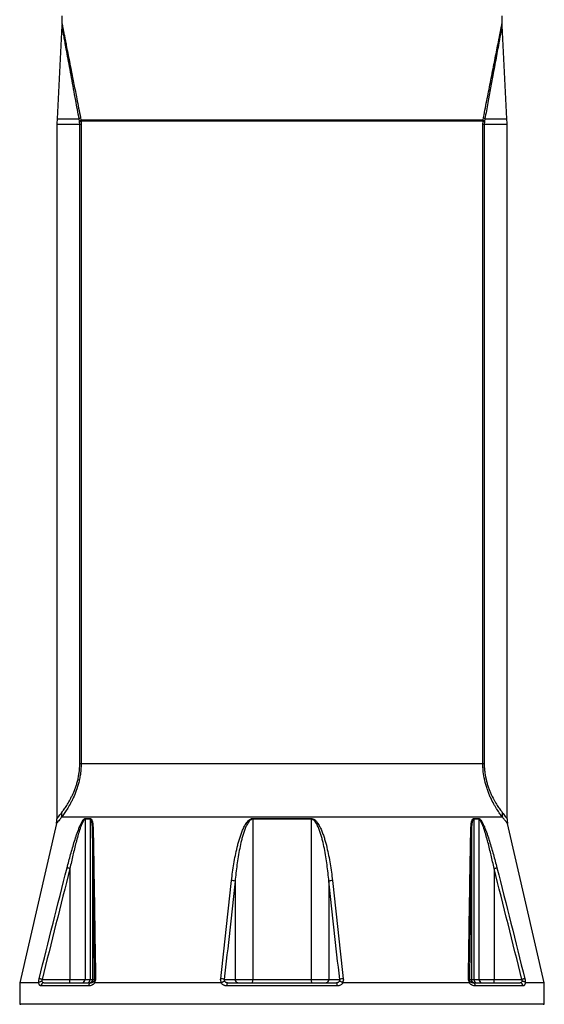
# Model space of a CAD drawing. Header units: millimetres. Extents: x 2367 to 3805, y 1036 to 5463.
# Tile 3 of 5: x 2600 to 3572, y 2611 to 4434. Entities that reach past the tile are written whole.
import ezdxf

# ---------------------------------------------------------------- set-up
doc = ezdxf.new("R2010")
doc.units = ezdxf.units.MM
doc.header["$LTSCALE"] = 2

msp = doc.modelspace()

# ---------------------------------------------------------------- linework, layer by layer
at = {"color": 7, "linetype": 'Continuous', "lineweight": 25}
for p, q in [((2678.4, 4441), (2678.7, 4426.2)), ((3493.9, 4426.2), (3494.2, 4441)), ((2678.7, 4423.3), (2669.6, 4250.1)), ((3503, 4250.1), (3494, 4423.3)), ((2711.3, 4245.8), (2710.4, 4250.1)), ((2712.9, 4253), (2713.8, 4247.9)), ((3458.8, 4247.9), (2713.8, 4247.9)), ((3458.8, 4247.9), (3459.7, 4253)), ((3462.2, 4250.1), (3461.4, 4245.8)), ((2669.3, 4239.6), (2669.3, 2954.5)), ((2711.4, 4244.8), (2711.3, 4245.8)), ((2711.6, 4239.6), (2711.4, 4244.8)), ((2711.6, 3056.2), (2711.6, 4239.6)), ((2714.2, 4239.6), (2711.6, 4239.6)), ((3458.7, 4245.9), (2714, 4245.9)), ((2714, 4245.9), (2714.2, 4239.6)), ((2714.2, 4239.6), (2714.2, 3056.2)), ((3458.5, 4239.6), (3458.7, 4245.9)), ((3458.5, 3056.2), (3458.5, 4239.6)), ((3461, 4239.6), (3458.5, 4239.6)), ((3461.2, 4244.8), (3461, 4239.6)), ((3461, 4239.6), (3461, 3056.2)), ((3461.4, 4245.8), (3461.2, 4244.8)), ((3503.3, 2954.5), (3503.3, 4239.6)), ((2714.2, 3056.2), (2711.6, 3056.2)), ((3458.5, 3056.2), (2714.2, 3056.2)), ((3461, 3056.2), (3458.5, 3056.2)), ((3494.7, 2957.2), (2677.9, 2957.2)), ((2730.8, 2953.4), (2721.5, 2953.4)), ((2721.5, 2953.4), (2721.5, 2656.9)), ((2721.6, 2954.7), (2730.9, 2954.7)), ((2730.8, 2953.4), (2730.8, 2656.9)), ((3032, 2954.7), (3140.6, 2954.7)), ((3032, 2953.4), (3032, 2656.9)), ((3140.6, 2953.4), (3032, 2953.4)), ((3140.6, 2953.4), (3140.6, 2656.9)), ((3441.7, 2954.7), (3451, 2954.7)), ((3441.8, 2953.4), (3441.8, 2656.9)), ((3451.1, 2953.4), (3441.8, 2953.4)), ((3451.1, 2953.4), (3451.1, 2656.9)), ((2668.3, 2945.5), (2600.3, 2650.9)), ((3572.3, 2650.9), (3504.3, 2945.5)), ((2735.4, 2930.6), (2735.4, 2656.9)), ((3437.2, 2930.6), (3437.2, 2656.9)), ((2693.4, 2862.3), (2693.4, 2656.9)), ((3479.2, 2862.3), (3479.2, 2656.9)), ((2999.4, 2838.8), (2999.4, 2656.9)), ((3173.2, 2838.8), (3173.2, 2656.9)), ((2600.3, 2650.9), (2600.3, 2610.9)), ((2635.3, 2650.9), (2600.3, 2650.9)), ((2728.2, 2644.9), (2639.7, 2644.9)), ((2641.9, 2656.9), (2693.4, 2656.9)), ((2645.2, 2650.9), (2732.7, 2650.9)), ((2693.4, 2656.9), (2721.5, 2656.9)), ((2693.4, 2650.9), (2693.4, 2656.9)), ((2721.5, 2656.9), (2730.8, 2656.9)), ((2730.8, 2656.9), (2735.4, 2656.9)), ((2735.4, 2656.9), (2739, 2656.9)), ((2973.6, 2650.9), (2739.2, 2650.9)), ((2979.4, 2656.9), (2999.4, 2656.9)), ((3188.4, 2644.9), (2984.2, 2644.9)), ((2985.4, 2650.9), (3187.2, 2650.9)), ((2999.4, 2656.9), (3032, 2656.9)), ((3032, 2656.9), (3140.6, 2656.9)), ((3140.6, 2656.9), (3173.2, 2656.9)), ((3173.2, 2656.9), (3193.2, 2656.9)), ((3433.5, 2650.9), (3199, 2650.9)), ((3433.6, 2656.9), (3437.2, 2656.9)), ((3437.2, 2656.9), (3441.8, 2656.9)), ((3440, 2650.9), (3527.4, 2650.9)), ((3441.8, 2656.9), (3451.1, 2656.9)), ((3532.9, 2644.9), (3444.4, 2644.9)), ((3451.1, 2656.9), (3479.2, 2656.9)), ((3479.2, 2650.9), (3479.2, 2656.9)), ((3479.2, 2656.9), (3530.7, 2656.9)), ((3572.3, 2650.9), (3537.3, 2650.9)), ((3572.3, 2610.9), (3572.3, 2650.9)), ((2600.3, 2610.9), (2602.3, 2610.8)), ((3572.3, 2610.9), (2600.3, 2610.9)), ((3570.3, 2610.8), (3572.3, 2610.9))]:
    msp.add_line(p, q, dxfattribs=at)
at = {"color": 8, "linetype": 'Continuous', "lineweight": 25}
for p, q in [((2669.6, 4250.1), (2710.4, 4250.1)), ((3462.2, 4250.1), (3503, 4250.1)), ((2711.6, 4239.6), (2669.3, 4239.6)), ((3503.3, 4239.6), (3461, 4239.6)), ((3570.3, 2610.8), (2602.3, 2610.8))]:
    msp.add_line(p, q, dxfattribs=at)
at = {"color": 7, "linetype": 'Continuous', "lineweight": 25, "flags": 128}
for points in [[(2693.4, 2862.3), (2692.6, 2862.5), (2691.8, 2862.7), (2691, 2862.9), (2690.2, 2863.1), (2689.6, 2863.3), (2689, 2863.4), (2688.5, 2863.6), (2688.1, 2863.7)], [(3479.2, 2862.3), (3480, 2862.5), (3480.9, 2862.7), (3481.6, 2862.9), (3482.4, 2863.1), (3483, 2863.3), (3483.6, 2863.4), (3484.1, 2863.6), (3484.5, 2863.7)], [(2641.9, 2656.9), (2641, 2657.1), (2640.2, 2657.3), (2639.4, 2657.5), (2638.6, 2657.7), (2637.9, 2657.9), (2637.3, 2658), (2636.9, 2658.1), (2636.5, 2658.2)], [(3536.1, 2658.2), (3535.8, 2658.1), (3535.3, 2658), (3534.7, 2657.9), (3534, 2657.7), (3533.2, 2657.5), (3532.4, 2657.3), (3531.6, 2657.1), (3530.7, 2656.9)]]:
    msp.add_lwpolyline(points, dxfattribs=at)
at = {"color": 7, "linetype": 'Continuous', "lineweight": 25}
for centre, radius, start, end in [((2869.3, 4239.6), 200, 177, 180), ((2695.3, 4265.9), 21.9, 313.7135, 323.8125), ((2699.4, 4263.4), 21.2, 304.0648, 312.9286), ((3473.2, 4263.4), 21.2, 227.0714, 235.9352), ((3477.3, 4265.9), 21.9, 216.1875, 226.2865), ((3303.3, 4239.6), 200, 0, 3), ((2702.7, 4270.1), 26.7, 289.0065, 294.9639), ((3469.9, 4270.1), 26.7, 245.0361, 250.9935), ((2629.3, 2954.3), 40, 347.2659, 0.2434), ((2640.9, 2963.5), 37.5, 350.2728, 4.0703), ((2728.3, 2953.4), 6.8, 168.5731, 180.013), ((2737.8, 2953.4), 6.98, 168.8635, 180.0132), ((3076.9, 2953.4), 44.9, 178.2874, 180.0086), ((3095.7, 2953.4), 44.9, 359.9914, 1.7126), ((3434.9, 2953.4), 6.98, 359.9868, 11.1365), ((3444.3, 2953.4), 6.8, 359.987, 11.4269), ((3531.7, 2963.5), 37.5, 175.9297, 189.7272), ((3543.3, 2954.3), 40, 179.7503, 192.7368), ((2737.3, 2930.1), 1.93, 112.5804, 167.0139), ((3435.3, 2930.1), 1.93, 12.9861, 67.4196), ((2992.3, 2820.7), 19.4, 68.4377, 88.2986), ((3180.3, 2820.7), 19.4, 91.7014, 111.5623), ((2645.5, 2645.1), 5.77, 92.5203, 182.3162), ((2715.8, 2656.5), 5.67, 273.9961, 3.5044), ((2725.2, 2656.5), 5.62, 274.833, 4.1296), ((2733.6, 2645.6), 5.4, 99.9335, 187.3022), ((2729.4, 2656.9), 6, 270.0177, 0.0172), ((2741.2, 2655.9), 2.33, 97.3423, 155.5871), ((2972.2, 2638.5), 19.7, 68.6306, 88.5676), ((2992.3, 2646.3), 8.21, 146.2091, 190.0572), ((3005.1, 2656.6), 5.69, 176.7788, 266.368), ((3019.9, 2655.4), 12.2, 338.1676, 6.9593), ((3152.7, 2655.4), 12.2, 173.0407, 201.8324), ((3167.5, 2656.6), 5.69, 273.632, 3.2212), ((3180.3, 2646.3), 8.21, 349.9428, 33.7909), ((3200.4, 2638.5), 19.7, 91.4324, 111.3694), ((3431.5, 2655.9), 2.33, 24.4129, 82.6577), ((3443.2, 2656.9), 6, 179.9828, 269.9823), ((3439, 2645.6), 5.4, 352.6978, 80.0665), ((3447.4, 2656.5), 5.62, 175.8704, 265.167), ((3456.8, 2656.5), 5.67, 176.4956, 266.0039), ((3527.2, 2645.1), 5.77, 357.6838, 87.4797)]:
    msp.add_arc(centre, radius, start, end, dxfattribs=at)
for points, knots in [([(2678.7, 4426.6), (2678.7, 4426), (2678.8, 4424.9), (2678.7, 4423.8), (2678.6, 4423.3)], [0, 0, 0, 0, 0.542057, 1, 1, 1, 1]), ([(3494, 4423.3), (3494, 4423.4), (3493.9, 4424.4), (3493.9, 4425.3), (3493.9, 4426.2)], [0, 0, 0, 0, 0.114381, 1, 1, 1, 1]), ([(2714.2, 3056.2), (2714.2, 3050.2), (2713.8, 3044.3), (2712.7, 3035.6), (2712.2, 3032.7), (2711.1, 3027.1), (2710.5, 3024.3), (2709.2, 3019), (2708.4, 3016.4), (2706.9, 3011.2), (2706, 3008.8), (2703.4, 3001.6), (2701.6, 2997.2), (2699.2, 2992), (2698.7, 2991), (2697.7, 2989), (2697.2, 2988), (2695.7, 2985.1), (2694.7, 2983.3), (2691.8, 2978), (2689.9, 2974.8), (2686.2, 2968.9), (2684.4, 2966.2), (2681.8, 2962.6), (2681, 2961.4), (2679.4, 2959.2), (2678.6, 2958.2), (2677.9, 2957.2)], [0, 0, 0, 0, 0.125, 0.125, 0.1875, 0.1875, 0.25, 0.25, 0.3125, 0.3125, 0.375, 0.375, 0.5, 0.5, 0.53125, 0.53125, 0.5625, 0.5625, 0.625, 0.625, 0.75, 0.75, 0.875, 0.875, 0.9375, 0.9375, 1, 1, 1, 1]), ([(2678.3, 2966.2), (2679, 2967.1), (2679.7, 2968), (2681.1, 2969.9), (2681.8, 2970.9), (2684.1, 2974.2), (2685.7, 2976.6), (2689.1, 2981.8), (2690.8, 2984.6), (2693.5, 2989.4), (2694.4, 2991), (2695.7, 2993.6), (2696.1, 2994.5), (2697, 2996.3), (2697.5, 2997.2), (2699.7, 3001.8), (2701.4, 3005.8), (2703.8, 3012.3), (2704.6, 3014.6), (2705.7, 3018.1), (2706.1, 3019.3), (2706.8, 3021.7), (2707.1, 3022.9), (2708.1, 3026.6), (2708.7, 3029.1), (2709.7, 3034.3), (2710.1, 3037), (2711.2, 3045.1), (2711.6, 3050.6), (2711.6, 3056.2)], [0, 0, 0, 0, 0.0625, 0.0625, 0.125, 0.125, 0.25, 0.25, 0.375, 0.375, 0.4375, 0.4375, 0.46875, 0.46875, 0.5, 0.5, 0.625, 0.625, 0.6875, 0.6875, 0.71875, 0.71875, 0.75, 0.75, 0.8125, 0.8125, 0.875, 0.875, 1, 1, 1, 1]), ([(3494.7, 2957.2), (3493.3, 2959.1), (3491.7, 2961.3), (3488.3, 2966.2), (3486.5, 2968.8), (3484.1, 2972.6), (3483.7, 2973.3), (3482.7, 2974.9), (3482.2, 2975.7), (3480.8, 2978.1), (3479.8, 2979.8), (3476.9, 2985.1), (3474.9, 2988.9), (3472.5, 2994.1), (3472, 2995.1), (3471.1, 2997.3), (3470.6, 2998.4), (3469.2, 3001.8), (3468.3, 3004.1), (3466.6, 3008.8), (3465.7, 3011.3), (3464.6, 3015.1), (3464.2, 3016.4), (3463.5, 3019), (3463.1, 3020.3), (3461.4, 3027), (3460.3, 3032.6), (3459.2, 3041.3), (3458.9, 3044.3), (3458.6, 3050.2), (3458.5, 3053.2), (3458.5, 3056.2)], [0, 0, 0, 0, 0.125, 0.125, 0.25, 0.25, 0.28125, 0.28125, 0.3125, 0.3125, 0.375, 0.375, 0.5, 0.5, 0.53125, 0.53125, 0.5625, 0.5625, 0.625, 0.625, 0.6875, 0.6875, 0.71875, 0.71875, 0.75, 0.75, 0.875, 0.875, 0.9375, 0.9375, 1, 1, 1, 1]), ([(3461, 3056.2), (3461, 3053.4), (3461.1, 3050.6), (3461.5, 3045.1), (3461.8, 3042.3), (3462.9, 3034.2), (3463.9, 3029.1), (3465.8, 3021.6), (3466.5, 3019.2), (3468, 3014.6), (3468.7, 3012.4), (3470.4, 3008.1), (3471.2, 3006), (3472.9, 3001.9), (3473.8, 3000), (3476.4, 2994.4), (3478.2, 2991), (3480.9, 2986.3), (3481.8, 2984.8), (3483.5, 2981.9), (3484.4, 2980.5), (3486.9, 2976.5), (3488.5, 2974.2), (3491.6, 2969.9), (3493, 2967.9), (3494.3, 2966.2)], [0, 0, 0, 0, 0.0625, 0.0625, 0.125, 0.125, 0.25, 0.25, 0.3125, 0.3125, 0.375, 0.375, 0.4375, 0.4375, 0.5, 0.5, 0.625, 0.625, 0.6875, 0.6875, 0.75, 0.75, 0.875, 0.875, 1, 1, 1, 1]), ([(2688.1, 2863.7), (2690.2, 2872), (2692.4, 2880.2), (2695.8, 2892.6), (2697, 2896.7), (2699.4, 2904.9), (2700.6, 2908.9), (2703.1, 2917), (2704.5, 2921), (2706.5, 2927), (2707.2, 2929), (2708.7, 2932.9), (2709.4, 2934.9), (2711, 2938.8), (2711.8, 2940.7), (2713.1, 2943.5), (2713.5, 2944.4), (2714.4, 2946.2), (2714.9, 2947.1), (2715.8, 2948.8), (2716.3, 2949.6), (2717.3, 2951.2), (2717.8, 2951.9), (2718.6, 2952.9), (2718.9, 2953.2), (2719.4, 2953.7), (2719.7, 2953.9), (2720.3, 2954.3), (2720.5, 2954.5), (2721.1, 2954.7), (2721.4, 2954.7), (2721.6, 2954.7)], [0, 0, 0, 0, 0.25, 0.25, 0.375, 0.375, 0.5, 0.5, 0.625, 0.625, 0.6875, 0.6875, 0.75, 0.75, 0.8125, 0.8125, 0.84375, 0.84375, 0.875, 0.875, 0.90625, 0.90625, 0.9375, 0.9375, 0.953125, 0.953125, 0.96875, 0.96875, 0.984375, 0.984375, 1, 1, 1, 1]), ([(2721.5, 2953.4), (2721.2, 2953.4), (2721, 2953.3), (2720.4, 2953), (2720.2, 2952.8), (2719.6, 2952.3), (2719.4, 2952), (2718.9, 2951.4), (2718.7, 2951.1), (2718.2, 2950.3), (2717.9, 2949.9), (2717.5, 2949.2), (2717.3, 2948.7), (2716.6, 2947.5), (2716.2, 2946.6), (2715.1, 2944), (2714.3, 2942.1), (2712.9, 2938.3), (2712.3, 2936.4), (2710.3, 2930.5), (2709.2, 2926.6), (2706.9, 2918.7), (2705.8, 2914.7), (2703.7, 2906.7), (2702.7, 2902.7), (2700.7, 2894.7), (2699.8, 2890.7), (2697, 2878.6), (2695.2, 2870.4), (2693.4, 2862.3)], [0, 0, 0, 0, 0.015625, 0.015625, 0.03125, 0.03125, 0.046875, 0.046875, 0.0625, 0.0625, 0.078125, 0.078125, 0.09375, 0.09375, 0.125, 0.125, 0.1875, 0.1875, 0.25, 0.25, 0.375, 0.375, 0.5, 0.5, 0.625, 0.625, 0.75, 0.75, 1, 1, 1, 1]), ([(2735.4, 2930.6), (2735.4, 2932.9), (2735.3, 2935.1), (2735.1, 2939.6), (2734.9, 2941.8), (2734.5, 2945), (2734.4, 2946), (2734, 2948.1), (2733.8, 2949), (2733.2, 2950.8), (2732.9, 2951.7), (2732.3, 2952.5), (2732.2, 2952.6), (2731.9, 2952.9), (2731.8, 2953), (2731.5, 2953.2), (2731.4, 2953.3), (2731.1, 2953.4), (2730.9, 2953.4), (2730.8, 2953.4)], [0, 0, 0, 0, 0.25, 0.25, 0.5, 0.5, 0.625, 0.625, 0.75, 0.75, 0.875, 0.875, 0.90625, 0.90625, 0.9375, 0.9375, 0.96875, 0.96875, 1, 1, 1, 1]), ([(2730.9, 2954.7), (2731.3, 2954.7), (2731.6, 2954.7), (2732.2, 2954.4), (2732.5, 2954.1), (2733, 2953.6), (2733.2, 2953.2), (2733.7, 2952.5), (2733.9, 2952.1), (2734.4, 2950.8), (2734.7, 2949.9), (2735.2, 2947.9), (2735.4, 2946.8), (2735.9, 2943.6), (2736.1, 2941.3), (2736.4, 2936.7), (2736.5, 2934.3), (2736.5, 2931.9)], [0, 0, 0, 0, 0.0625, 0.0625, 0.125, 0.125, 0.1875, 0.1875, 0.25, 0.25, 0.375, 0.375, 0.5, 0.5, 0.75, 0.75, 1, 1, 1, 1]), ([(2992.9, 2840.1), (2994, 2850.4), (2995.4, 2860.7), (2998, 2876.1), (2998.9, 2881.2), (3000.9, 2891.4), (3002, 2896.5), (3003.9, 2904.1), (3004.5, 2906.6), (3005.9, 2911.7), (3006.6, 2914.2), (3008.1, 2919.2), (3008.9, 2921.7), (3010.6, 2926.6), (3011.6, 2929.1), (3013.6, 2934), (3014.6, 2936.4), (3017, 2941.1), (3018.3, 2943.4), (3020.5, 2946.7), (3021.2, 2947.8), (3023, 2949.8), (3023.9, 2950.8), (3025.9, 2952.5), (3027, 2953.3), (3028.8, 2954.1), (3029.4, 2954.4), (3030.7, 2954.7), (3031.4, 2954.7), (3032, 2954.7)], [0, 0, 0, 0, 0.25, 0.25, 0.375, 0.375, 0.5, 0.5, 0.5625, 0.5625, 0.625, 0.625, 0.6875, 0.6875, 0.75, 0.75, 0.8125, 0.8125, 0.875, 0.875, 0.90625, 0.90625, 0.9375, 0.9375, 0.96875, 0.96875, 0.984375, 0.984375, 1, 1, 1, 1]), ([(3032, 2953.4), (3031.4, 2953.4), (3030.7, 2953.3), (3029.8, 2953), (3029.5, 2952.8), (3028.9, 2952.5), (3028.6, 2952.4), (3027.8, 2951.9), (3027.3, 2951.5), (3026.4, 2950.6), (3025.9, 2950.1), (3024.6, 2948.7), (3023.9, 2947.6), (3022.5, 2945.4), (3021.8, 2944.3), (3020, 2940.9), (3019, 2938.6), (3017.1, 2933.8), (3016.2, 2931.4), (3014.6, 2926.5), (3013.9, 2924.1), (3012.5, 2919.1), (3011.8, 2916.6), (3010, 2909.2), (3008.9, 2904.2), (3006.9, 2894.2), (3006, 2889.2), (3004.3, 2879.1), (3003.6, 2874.1), (3001.5, 2859), (3000.4, 2848.9), (2999.4, 2838.8)], [0, 0, 0, 0, 0.015625, 0.015625, 0.023437, 0.023437, 0.03125, 0.03125, 0.046875, 0.046875, 0.0625, 0.0625, 0.09375, 0.09375, 0.125, 0.125, 0.1875, 0.1875, 0.25, 0.25, 0.3125, 0.3125, 0.375, 0.375, 0.5, 0.5, 0.625, 0.625, 0.75, 0.75, 1, 1, 1, 1]), ([(3140.6, 2954.7), (3141.3, 2954.7), (3141.9, 2954.7), (3143.2, 2954.3), (3143.9, 2954.1), (3145.1, 2953.5), (3145.7, 2953.2), (3146.8, 2952.4), (3147.3, 2952), (3148.8, 2950.7), (3149.8, 2949.7), (3151, 2948.2), (3151.4, 2947.6), (3152.2, 2946.5), (3152.6, 2946), (3154.5, 2943.2), (3155.7, 2940.9), (3158.1, 2936.2), (3159.1, 2933.8), (3161.1, 2928.9), (3162, 2926.4), (3163.8, 2921.5), (3164.6, 2919), (3166.8, 2911.5), (3168.2, 2906.5), (3170.6, 2896.4), (3171.7, 2891.3), (3173.7, 2881.1), (3174.7, 2876), (3177.2, 2860.7), (3178.6, 2850.4), (3179.7, 2840.1)], [0, 0, 0, 0, 0.015625, 0.015625, 0.03125, 0.03125, 0.046875, 0.046875, 0.0625, 0.0625, 0.09375, 0.09375, 0.109375, 0.109375, 0.125, 0.125, 0.1875, 0.1875, 0.25, 0.25, 0.3125, 0.3125, 0.375, 0.375, 0.5, 0.5, 0.625, 0.625, 0.75, 0.75, 1, 1, 1, 1]), ([(3173.2, 2838.8), (3172.2, 2848.9), (3171.1, 2859), (3169, 2874.1), (3168.3, 2879.1), (3166.6, 2889.1), (3165.7, 2894.1), (3163.8, 2904.1), (3162.7, 2909.1), (3160.8, 2916.5), (3160.2, 2919), (3158.8, 2923.9), (3158, 2926.4), (3156.4, 2931.3), (3155.6, 2933.7), (3153.7, 2938.4), (3152.7, 2940.8), (3150.9, 2944.2), (3150.2, 2945.3), (3148.8, 2947.5), (3148.1, 2948.6), (3146.8, 2950.1), (3146.3, 2950.5), (3145.4, 2951.4), (3144.8, 2951.8), (3144, 2952.4), (3143.7, 2952.5), (3143.2, 2952.8), (3142.8, 2953), (3142.2, 2953.2), (3141.9, 2953.3), (3141.3, 2953.4), (3140.9, 2953.4), (3140.6, 2953.4)], [0, 0, 0, 0, 0.25, 0.25, 0.375, 0.375, 0.5, 0.5, 0.625, 0.625, 0.6875, 0.6875, 0.75, 0.75, 0.8125, 0.8125, 0.875, 0.875, 0.90625, 0.90625, 0.9375, 0.9375, 0.953125, 0.953125, 0.96875, 0.96875, 0.976563, 0.976563, 0.984375, 0.984375, 0.992188, 0.992188, 1, 1, 1, 1]), ([(3436.1, 2931.9), (3436.1, 2934.3), (3436.2, 2936.7), (3436.5, 2941.3), (3436.7, 2943.5), (3437.2, 2946.8), (3437.4, 2947.8), (3437.9, 2949.9), (3438.2, 2950.8), (3438.8, 2952.1), (3439, 2952.5), (3439.4, 2953.2), (3439.6, 2953.6), (3440.1, 2954.1), (3440.4, 2954.4), (3441, 2954.7), (3441.4, 2954.7), (3441.7, 2954.7)], [0, 0, 0, 0, 0.25, 0.25, 0.5, 0.5, 0.625, 0.625, 0.75, 0.75, 0.8125, 0.8125, 0.875, 0.875, 0.9375, 0.9375, 1, 1, 1, 1]), ([(3441.8, 2953.4), (3441.5, 2953.4), (3441.2, 2953.3), (3440.8, 2953), (3440.7, 2952.9), (3440.4, 2952.6), (3440.3, 2952.5), (3440, 2952), (3439.8, 2951.6), (3439.4, 2950.8), (3439.3, 2950.4), (3438.8, 2949), (3438.6, 2948.1), (3438.2, 2946), (3438.1, 2945), (3437.7, 2941.8), (3437.5, 2939.6), (3437.3, 2935.1), (3437.2, 2932.9), (3437.2, 2930.6)], [0, 0, 0, 0, 0.0625, 0.0625, 0.09375, 0.09375, 0.125, 0.125, 0.1875, 0.1875, 0.25, 0.25, 0.375, 0.375, 0.5, 0.5, 0.75, 0.75, 1, 1, 1, 1]), ([(3451, 2954.7), (3451.3, 2954.7), (3451.5, 2954.7), (3452.1, 2954.5), (3452.4, 2954.3), (3453.2, 2953.7), (3453.8, 2953.2), (3454.8, 2951.9), (3455.3, 2951.2), (3456.3, 2949.6), (3456.8, 2948.8), (3457.8, 2947.1), (3458.2, 2946.2), (3459.1, 2944.4), (3459.5, 2943.5), (3460.8, 2940.8), (3461.6, 2938.9), (3463.1, 2935), (3463.9, 2933.1), (3465.3, 2929.1), (3466, 2927.1), (3468.1, 2921.1), (3469.4, 2917.1), (3472, 2909), (3473.2, 2904.9), (3475.6, 2896.7), (3476.8, 2892.6), (3480.2, 2880.3), (3482.4, 2872), (3484.5, 2863.7)], [0, 0, 0, 0, 0.015625, 0.015625, 0.03125, 0.03125, 0.0625, 0.0625, 0.09375, 0.09375, 0.125, 0.125, 0.15625, 0.15625, 0.1875, 0.1875, 0.25, 0.25, 0.3125, 0.3125, 0.375, 0.375, 0.5, 0.5, 0.625, 0.625, 0.75, 0.75, 1, 1, 1, 1]), ([(3479.2, 2862.3), (3477.5, 2870.4), (3475.7, 2878.6), (3472.8, 2890.7), (3471.9, 2894.7), (3469.9, 2902.8), (3468.9, 2906.8), (3466.8, 2914.8), (3465.7, 2918.8), (3464, 2924.7), (3463.4, 2926.7), (3462.2, 2930.6), (3461.6, 2932.6), (3460.3, 2936.4), (3459.7, 2938.3), (3458.3, 2942.1), (3457.6, 2943.9), (3456.4, 2946.6), (3456, 2947.5), (3455.1, 2949.2), (3454.7, 2950), (3454, 2951.1), (3453.7, 2951.4), (3453.2, 2952), (3453, 2952.3), (3452.5, 2952.8), (3452.2, 2953), (3451.7, 2953.3), (3451.4, 2953.4), (3451.1, 2953.4)], [0, 0, 0, 0, 0.25, 0.25, 0.375, 0.375, 0.5, 0.5, 0.625, 0.625, 0.6875, 0.6875, 0.75, 0.75, 0.8125, 0.8125, 0.875, 0.875, 0.90625, 0.90625, 0.9375, 0.9375, 0.953125, 0.953125, 0.96875, 0.96875, 0.984375, 0.984375, 1, 1, 1, 1]), ([(2739, 2656.9), (2738.8, 2680), (2738.5, 2703), (2737.9, 2749), (2737.6, 2771.9), (2737, 2817.6), (2736.7, 2840.4), (2736.1, 2885.6), (2735.7, 2908.2), (2735.4, 2930.6)], [0, 0, 0, 0, 0.25, 0.25, 0.5, 0.5, 0.75, 0.75, 1, 1, 1, 1]), ([(2736.5, 2931.9), (2737, 2909.6), (2737.3, 2887), (2738.1, 2841.7), (2738.5, 2819), (2739.2, 2773.3), (2739.5, 2750.4), (2740.2, 2704.4), (2740.5, 2681.3), (2740.9, 2658.2)], [0, 0, 0, 0, 0.25, 0.25, 0.5, 0.5, 0.75, 0.75, 1, 1, 1, 1]), ([(3431.7, 2658.2), (3432.1, 2681.3), (3432.4, 2704.4), (3433.1, 2750.4), (3433.4, 2773.3), (3434.1, 2819), (3434.5, 2841.7), (3435.3, 2887), (3435.7, 2909.6), (3436.1, 2931.9)], [0, 0, 0, 0, 0.25, 0.25, 0.5, 0.5, 0.75, 0.75, 1, 1, 1, 1]), ([(3437.2, 2930.6), (3436.9, 2908.2), (3436.5, 2885.6), (3435.9, 2840.4), (3435.6, 2817.6), (3435, 2771.9), (3434.7, 2749), (3434.1, 2703), (3433.9, 2680), (3433.6, 2656.9)], [0, 0, 0, 0, 0.25, 0.25, 0.5, 0.5, 0.75, 0.75, 1, 1, 1, 1]), ([(2639.7, 2644.9), (2639.2, 2644.9), (2638.8, 2645), (2638.2, 2645.4), (2638, 2645.6), (2637.6, 2645.9), (2637.4, 2646.2), (2637, 2646.7), (2636.8, 2647), (2636.5, 2647.6), (2636.3, 2647.9), (2635.8, 2649.1), (2635.5, 2649.9), (2635.3, 2650.9)], [0, 0, 0, 0, 0.25, 0.25, 0.375, 0.375, 0.5, 0.5, 0.625, 0.625, 0.75, 0.75, 1, 1, 1, 1]), ([(2635.7, 2651.1), (2635.6, 2651.6), (2635.6, 2652.1), (2635.7, 2653.3), (2635.7, 2653.9), (2635.9, 2655.1), (2636, 2655.7), (2636.2, 2657), (2636.3, 2657.6), (2636.5, 2658.2)], [0, 0, 0, 0, 0.25, 0.25, 0.5, 0.5, 0.75, 0.75, 1, 1, 1, 1]), ([(2635.7, 2651.1), (2635.9, 2651.4), (2636.2, 2651.7), (2636.8, 2652.1), (2637, 2652.2), (2637.4, 2652.5), (2637.6, 2652.6), (2638.3, 2652.9), (2638.9, 2653.1), (2639.7, 2653.3), (2639.9, 2653.4), (2640.5, 2653.5), (2640.8, 2653.5), (2641.1, 2653.5)], [0, 0, 0, 0, 0.25, 0.25, 0.375, 0.375, 0.5, 0.5, 0.75, 0.75, 0.875, 0.875, 1, 1, 1, 1]), ([(2641.9, 2656.9), (2641.6, 2656.3), (2641.4, 2655.7), (2641.1, 2654.6), (2641, 2654), (2641.1, 2653.5)], [0, 0, 0, 0, 0.5, 0.5, 1, 1, 1, 1]), ([(2641.1, 2653.5), (2641.3, 2653.1), (2641.6, 2652.7), (2642.2, 2652), (2642.6, 2651.7), (2643.3, 2651.3), (2643.7, 2651.1), (2644.4, 2650.9), (2644.8, 2650.9), (2645.2, 2650.9)], [0, 0, 0, 0, 0.25, 0.25, 0.5, 0.5, 0.75, 0.75, 1, 1, 1, 1]), ([(2739.2, 2650.9), (2738.8, 2650.3), (2738.5, 2649.8), (2737.7, 2648.9), (2737.3, 2648.5), (2736.4, 2647.7), (2735.9, 2647.4), (2735, 2646.7), (2734.6, 2646.5), (2733.1, 2645.8), (2732.2, 2645.4), (2730.7, 2645.1), (2730.2, 2645), (2729.2, 2644.9), (2728.7, 2644.9), (2728.2, 2644.9)], [0, 0, 0, 0, 0.125, 0.125, 0.25, 0.25, 0.375, 0.375, 0.5, 0.5, 0.75, 0.75, 0.875, 0.875, 1, 1, 1, 1]), ([(2732.7, 2650.9), (2733.6, 2650.9), (2734.5, 2651), (2735.8, 2651.6), (2736.3, 2651.9), (2737, 2652.4), (2737.2, 2652.6), (2737.6, 2653), (2737.8, 2653.3), (2738, 2653.5)], [0, 0, 0, 0, 0.5, 0.5, 0.75, 0.75, 0.875, 0.875, 1, 1, 1, 1]), ([(2738.6, 2651.2), (2738.2, 2651.7), (2738, 2652.1), (2737.9, 2652.7), (2737.9, 2652.9), (2737.9, 2653.2), (2737.9, 2653.2), (2738, 2653.4), (2738, 2653.5), (2738, 2653.5)], [0, 0, 0, 0, 0.5, 0.5, 0.75, 0.75, 0.875, 0.875, 1, 1, 1, 1]), ([(2738, 2653.5), (2738.2, 2653.8), (2738.3, 2654), (2738.6, 2654.5), (2738.7, 2654.8), (2738.9, 2655.4), (2739, 2655.7), (2739, 2656.3), (2739, 2656.6), (2739, 2656.9)], [0, 0, 0, 0, 0.25, 0.25, 0.5, 0.5, 0.75, 0.75, 1, 1, 1, 1]), ([(2740.9, 2658.2), (2740.9, 2657.6), (2740.8, 2657), (2740.6, 2655.7), (2740.5, 2655.1), (2740.1, 2653.9), (2739.8, 2653.3), (2739.3, 2652.2), (2738.9, 2651.6), (2738.6, 2651.2)], [0, 0, 0, 0, 0.25, 0.25, 0.5, 0.5, 0.75, 0.75, 1, 1, 1, 1]), ([(2738.6, 2651.2), (2738.6, 2651.1), (2738.7, 2651), (2738.9, 2650.9), (2739, 2650.9), (2739.2, 2650.9)], [0, 0, 0, 0, 0.5, 0.5, 1, 1, 1, 1]), ([(2974.3, 2651.1), (2974, 2651.6), (2973.7, 2652.1), (2973.2, 2653.3), (2973, 2653.9), (2972.8, 2655.1), (2972.7, 2655.7), (2972.6, 2657), (2972.6, 2657.6), (2972.7, 2658.2)], [0, 0, 0, 0, 0.25, 0.25, 0.5, 0.5, 0.75, 0.75, 1, 1, 1, 1]), ([(2984.2, 2644.9), (2983.1, 2644.9), (2982.1, 2645), (2980.5, 2645.4), (2980, 2645.6), (2979, 2646), (2978.6, 2646.2), (2977.6, 2646.7), (2977.2, 2647), (2976.3, 2647.6), (2975.9, 2648), (2974.8, 2649.1), (2974.1, 2649.9), (2973.6, 2650.9)], [0, 0, 0, 0, 0.25, 0.25, 0.375, 0.375, 0.5, 0.5, 0.625, 0.625, 0.75, 0.75, 1, 1, 1, 1]), ([(2974.3, 2651.1), (2974.8, 2651.4), (2975.4, 2651.7), (2976.4, 2652.3), (2977, 2652.6), (2977.7, 2652.9), (2977.9, 2653), (2978.4, 2653.2), (2978.6, 2653.2), (2979, 2653.4), (2979.2, 2653.4), (2979.5, 2653.5), (2979.7, 2653.5), (2979.8, 2653.5)], [0, 0, 0, 0, 0.25, 0.25, 0.5, 0.5, 0.625, 0.625, 0.75, 0.75, 0.875, 0.875, 1, 1, 1, 1]), ([(2979.4, 2656.9), (2979.3, 2656.3), (2979.2, 2655.7), (2979.3, 2654.9), (2979.4, 2654.6), (2979.6, 2654.1), (2979.7, 2653.8), (2979.8, 2653.5)], [0, 0, 0, 0, 0.5, 0.5, 0.75, 0.75, 1, 1, 1, 1]), ([(2979.8, 2653.5), (2980.1, 2653.1), (2980.5, 2652.7), (2981.4, 2652), (2981.8, 2651.8), (2982.8, 2651.3), (2983.3, 2651.2), (2984.4, 2650.9), (2984.9, 2650.9), (2985.4, 2650.9)], [0, 0, 0, 0, 0.25, 0.25, 0.5, 0.5, 0.75, 0.75, 1, 1, 1, 1]), ([(3187.2, 2650.9), (3187.7, 2650.9), (3188.2, 2650.9), (3189.3, 2651.2), (3189.8, 2651.3), (3190.8, 2651.8), (3191.3, 2652.1), (3192.1, 2652.7), (3192.5, 2653.1), (3192.8, 2653.5)], [0, 0, 0, 0, 0.25, 0.25, 0.5, 0.5, 0.75, 0.75, 1, 1, 1, 1]), ([(3199, 2650.9), (3198.8, 2650.4), (3198.5, 2650), (3197.8, 2649.1), (3197.4, 2648.7), (3196.7, 2648), (3196.3, 2647.6), (3195.4, 2647), (3195, 2646.7), (3193.6, 2645.9), (3192.6, 2645.5), (3191.1, 2645.1), (3190.5, 2645), (3189.5, 2644.9), (3189, 2644.9), (3188.4, 2644.9)], [0, 0, 0, 0, 0.125, 0.125, 0.25, 0.25, 0.375, 0.375, 0.5, 0.5, 0.75, 0.75, 0.875, 0.875, 1, 1, 1, 1]), ([(3192.8, 2653.5), (3192.9, 2653.8), (3193, 2654.1), (3193.2, 2654.6), (3193.3, 2654.9), (3193.4, 2655.7), (3193.3, 2656.3), (3193.2, 2656.9)], [0, 0, 0, 0, 0.25, 0.25, 0.5, 0.5, 1, 1, 1, 1]), ([(3198.3, 2651.1), (3197.8, 2651.4), (3197.2, 2651.7), (3196.2, 2652.3), (3195.7, 2652.6), (3194.9, 2652.9), (3194.7, 2653), (3194.2, 2653.2), (3194, 2653.2), (3193.6, 2653.4), (3193.4, 2653.4), (3193.1, 2653.5), (3192.9, 2653.5), (3192.8, 2653.5)], [0, 0, 0, 0, 0.25, 0.25, 0.5, 0.5, 0.625, 0.625, 0.75, 0.75, 0.875, 0.875, 1, 1, 1, 1]), ([(3199.9, 2658.2), (3200, 2657), (3200, 2655.7), (3199.4, 2653.3), (3199, 2652.1), (3198.3, 2651.1)], [0, 0, 0, 0, 0.5, 0.5, 1, 1, 1, 1]), ([(3434.1, 2651.2), (3433.7, 2651.7), (3433.4, 2652.2), (3432.8, 2653.3), (3432.5, 2653.9), (3432.1, 2655.1), (3432, 2655.7), (3431.8, 2657), (3431.7, 2657.6), (3431.7, 2658.2)], [0, 0, 0, 0, 0.25, 0.25, 0.5, 0.5, 0.75, 0.75, 1, 1, 1, 1]), ([(3433.5, 2650.9), (3433.6, 2650.9), (3433.7, 2650.9), (3433.9, 2651), (3434, 2651.1), (3434.1, 2651.2)], [0, 0, 0, 0, 0.5, 0.5, 1, 1, 1, 1]), ([(3444.4, 2644.9), (3443.4, 2644.9), (3442.4, 2645), (3440.5, 2645.4), (3439.5, 2645.8), (3438.1, 2646.5), (3437.6, 2646.7), (3436.7, 2647.4), (3436.2, 2647.7), (3435.4, 2648.5), (3435, 2648.9), (3434.2, 2649.8), (3433.8, 2650.3), (3433.5, 2650.9)], [0, 0, 0, 0, 0.25, 0.25, 0.5, 0.5, 0.625, 0.625, 0.75, 0.75, 0.875, 0.875, 1, 1, 1, 1]), ([(3433.6, 2656.9), (3433.6, 2656.6), (3433.6, 2656.3), (3433.7, 2655.7), (3433.7, 2655.4), (3433.9, 2654.8), (3434, 2654.5), (3434.3, 2654), (3434.4, 2653.8), (3434.6, 2653.5)], [0, 0, 0, 0, 0.25, 0.25, 0.5, 0.5, 0.75, 0.75, 1, 1, 1, 1]), ([(3434.1, 2651.2), (3434.2, 2651.4), (3434.4, 2651.6), (3434.6, 2652.1), (3434.6, 2652.3), (3434.7, 2652.7), (3434.7, 2652.9), (3434.7, 2653.2), (3434.7, 2653.2), (3434.7, 2653.4), (3434.6, 2653.5), (3434.6, 2653.5)], [0, 0, 0, 0, 0.25, 0.25, 0.5, 0.5, 0.75, 0.75, 0.875, 0.875, 1, 1, 1, 1]), ([(3434.6, 2653.5), (3434.8, 2653.3), (3435, 2653), (3435.4, 2652.6), (3435.7, 2652.4), (3436.3, 2651.9), (3436.8, 2651.6), (3437.7, 2651.2), (3438.1, 2651.1), (3439.1, 2650.9), (3439.5, 2650.9), (3440, 2650.9)], [0, 0, 0, 0, 0.125, 0.125, 0.25, 0.25, 0.5, 0.5, 0.75, 0.75, 1, 1, 1, 1]), ([(3527.4, 2650.9), (3528.2, 2650.9), (3529, 2651.1), (3530, 2651.7), (3530.4, 2652), (3531, 2652.7), (3531.3, 2653.1), (3531.6, 2653.5)], [0, 0, 0, 0, 0.5, 0.5, 0.75, 0.75, 1, 1, 1, 1]), ([(3531.6, 2653.5), (3531.6, 2653.8), (3531.6, 2654.1), (3531.5, 2654.6), (3531.4, 2654.9), (3531.2, 2655.8), (3531, 2656.3), (3530.7, 2656.9)], [0, 0, 0, 0, 0.25, 0.25, 0.5, 0.5, 1, 1, 1, 1]), ([(3537, 2651.1), (3536.7, 2651.4), (3536.4, 2651.7), (3535.8, 2652.1), (3535.6, 2652.2), (3535.2, 2652.5), (3535, 2652.6), (3534.3, 2652.9), (3533.8, 2653.1), (3533, 2653.3), (3532.7, 2653.4), (3532.1, 2653.5), (3531.8, 2653.5), (3531.6, 2653.5)], [0, 0, 0, 0, 0.25, 0.25, 0.375, 0.375, 0.5, 0.5, 0.75, 0.75, 0.875, 0.875, 1, 1, 1, 1]), ([(3537.3, 2650.9), (3537.2, 2650.4), (3537.1, 2649.9), (3536.8, 2649.1), (3536.6, 2648.7), (3536.3, 2647.9), (3536.2, 2647.6), (3535.8, 2647), (3535.6, 2646.7), (3535.1, 2645.9), (3534.7, 2645.5), (3534, 2645.1), (3533.8, 2645), (3533.4, 2644.9), (3533.1, 2644.9), (3532.9, 2644.9)], [0, 0, 0, 0, 0.125, 0.125, 0.25, 0.25, 0.375, 0.375, 0.5, 0.5, 0.75, 0.75, 0.875, 0.875, 1, 1, 1, 1]), ([(3536.1, 2658.2), (3536.5, 2657), (3536.7, 2655.7), (3537, 2653.3), (3537, 2652.1), (3537, 2651.1)], [0, 0, 0, 0, 0.5, 0.5, 1, 1, 1, 1])]:
    msp.add_open_spline(points, degree=3, knots=knots, dxfattribs=at)
at = {"color": 8, "linetype": 'Continuous', "lineweight": 25}
for points, knots in [([(2710.4, 4250.1), (2708.3, 4261.6), (2704.8, 4280.2), (2700.2, 4305.6), (2696.4, 4326.3), (2692.7, 4346.5), (2689.1, 4365.9), (2686.2, 4381.9), (2683.9, 4394.7), (2682.1, 4404.5), (2680.7, 4412.6), (2679.6, 4418.6), (2678.9, 4422.2), (2678.6, 4423.7), (2678.7, 4423.4), (2678.7, 4423.3)], [0, 0, 0, 0, 0.156833, 0.254899, 0.353279, 0.451546, 0.54949, 0.64719, 0.709709, 0.772311, 0.834629, 0.887849, 0.94099, 0.987859, 1, 1, 1, 1]), ([(2678.8, 4426.2), (2678.8, 4426.2), (2678.8, 4426.2), (2679.1, 4424.6), (2679.7, 4421.5), (2680.7, 4416.1), (2682, 4409.7), (2683.4, 4402.7), (2684.9, 4395), (2686.9, 4384.9), (2689.4, 4372), (2692.5, 4356.3), (2696.3, 4337), (2700.8, 4314.1), (2706.6, 4285.1), (2710.7, 4264.5), (2712.9, 4253)], [0, 0, 0, 0, 0.03315, 0.059767, 0.113175, 0.167944, 0.214472, 0.261024, 0.308835, 0.356657, 0.436883, 0.517243, 0.597561, 0.721063, 0.844596, 1, 1, 1, 1]), ([(3459.7, 4253), (3462, 4264.6), (3466.6, 4287.9), (3472.2, 4316.2), (3476.6, 4338.5), (3479.8, 4354.9), (3482.9, 4370.6), (3485.9, 4385.9), (3488.3, 4397.9), (3490, 4406.8), (3491.4, 4413.7), (3492.4, 4419), (3493.2, 4422.7), (3493.6, 4425.1), (3493.9, 4426.5), (3493.9, 4426.2), (3493.9, 4426.2)], [0, 0, 0, 0, 0.157325, 0.314606, 0.395007, 0.47553, 0.555945, 0.636199, 0.721731, 0.765234, 0.80872, 0.870667, 0.902533, 0.934389, 0.983055, 1, 1, 1, 1]), ([(3493.9, 4423.3), (3493.9, 4423.3), (3493.9, 4423.3), (3493.6, 4421.8), (3493.3, 4419.8), (3492.6, 4416.2), (3491.7, 4410.8), (3490.4, 4403.9), (3488.8, 4395.1), (3486.6, 4382.9), (3483.7, 4367.3), (3480.8, 4351), (3477.1, 4331.1), (3472.8, 4307.5), (3467.6, 4279.5), (3464.1, 4260.1), (3462.2, 4250.1)], [0, 0, 0, 0, 0.034755, 0.063774, 0.094237, 0.124709, 0.18761, 0.230118, 0.272641, 0.359345, 0.442215, 0.525221, 0.608186, 0.735588, 0.86302, 1, 1, 1, 1]), ([(2677.9, 2957.2), (2676.6, 2955.6), (2674, 2952.4), (2671.1, 2948.8), (2669.2, 2946.4), (2668.3, 2945.3), (2668.4, 2945.4), (2668.4, 2945.5)], [0, 0, 0, 0, 0.223694, 0.447365, 0.678184, 0.90899, 1, 1, 1, 1]), ([(2669.4, 2954.5), (2669.4, 2954.4), (2669.3, 2954.3), (2670.1, 2955.4), (2671.9, 2957.7), (2674.6, 2961.2), (2677.1, 2964.5), (2678.3, 2966.2)], [0, 0, 0, 0, 0.090891, 0.314373, 0.537868, 0.76892, 1, 1, 1, 1]), ([(3494.3, 2966.2), (3495.3, 2964.9), (3497.5, 2961.9), (3500.2, 2958.4), (3502.2, 2955.8), (3503.2, 2954.4), (3503.2, 2954.4), (3503.2, 2954.5)], [0, 0, 0, 0, 0.181984, 0.405384, 0.628762, 0.85983, 1, 1, 1, 1]), ([(3504.2, 2945.5), (3504.2, 2945.4), (3504.3, 2945.4), (3503.2, 2946.7), (3501.1, 2949.3), (3498.2, 2952.9), (3495.8, 2955.9), (3494.7, 2957.2)], [0, 0, 0, 0, 0.1324832, 0.3559822, 0.5871513, 0.8183426, 1, 1, 1, 1])]:
    msp.add_open_spline(points, degree=3, knots=knots, dxfattribs=at)
at = {"color": 7, "linetype": 'Continuous', "lineweight": 25}
for points in [[(2713.8, 4247.9), (2713.9, 4247.2), (2713.9, 4246.5), (2714, 4245.9)], [(3458.7, 4245.9), (3458.7, 4246.5), (3458.7, 4247.2), (3458.8, 4247.9)], [(2636.5, 2658.2), (2653.5, 2726.7), (2670.7, 2795.2), (2688.1, 2863.7)], [(2693.4, 2862.3), (2676.1, 2793.9), (2658.9, 2725.4), (2641.9, 2656.9)], [(3530.7, 2656.9), (3513.7, 2725.4), (3496.5, 2793.9), (3479.2, 2862.3)], [(3484.5, 2863.7), (3501.9, 2795.2), (3519.1, 2726.7), (3536.1, 2658.2)], [(2972.7, 2658.2), (2979.4, 2718.9), (2986.1, 2779.5), (2992.9, 2840.1)], [(2999.4, 2838.8), (2992.7, 2778.1), (2986.1, 2717.5), (2979.4, 2656.9)], [(3193.2, 2656.9), (3186.5, 2717.5), (3179.9, 2778.1), (3173.2, 2838.8)], [(3179.7, 2840.1), (3186.5, 2779.5), (3193.2, 2718.9), (3199.9, 2658.2)], [(2635.3, 2650.9), (2635.4, 2650.9), (2635.5, 2650.9), (2635.7, 2651.1)], [(2973.6, 2650.9), (2973.8, 2650.9), (2974.1, 2650.9), (2974.3, 2651.1)], [(3198.3, 2651.1), (3198.5, 2650.9), (3198.8, 2650.9), (3199, 2650.9)], [(3537, 2651.1), (3537.1, 2650.9), (3537.2, 2650.9), (3537.3, 2650.9)]]:
    msp.add_open_spline(points, degree=3, dxfattribs=at)

doc.saveas('drawing.dxf')
